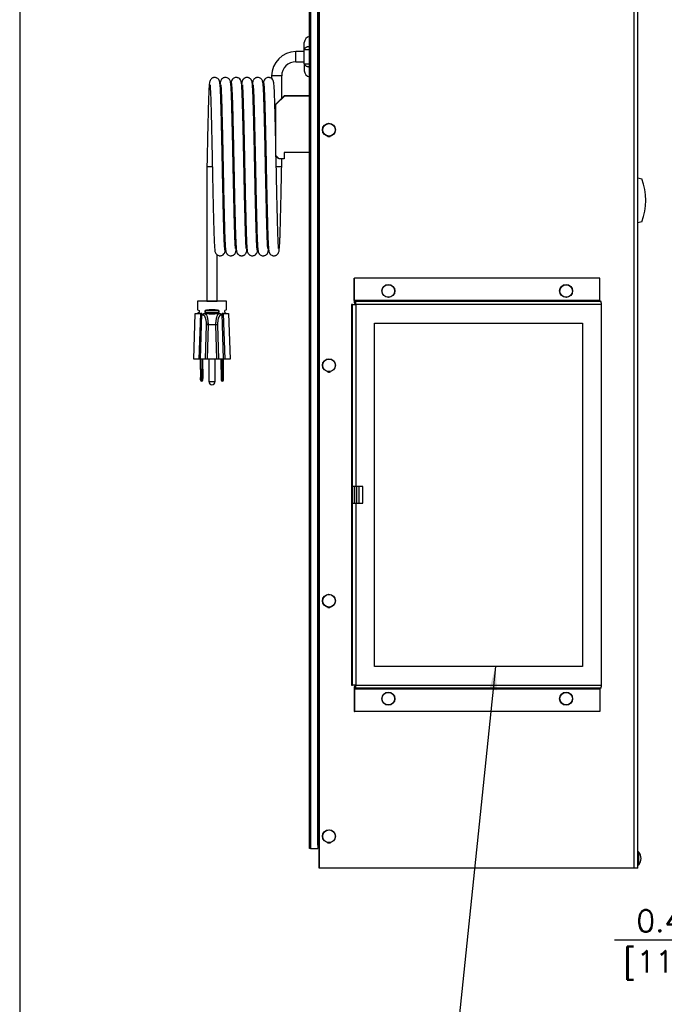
# Model space of a CAD drawing. Header units: inches. Extents: x -1 to 102, y 3 to 82.
# Tile 2 of 17: x -1 to 18, y 32 to 61. Entities that reach past the tile are written whole.
import ezdxf

# ---------------------------------------------------------------- set-up
doc = ezdxf.new("R2010")
doc.units = ezdxf.units.IN
doc.header["$LTSCALE"] = 12
doc.header["$MEASUREMENT"] = 0
doc.header["$PDSIZE"] = -1
doc.linetypes.add('SLD-Solid', pattern=[0])
for name, color, linetype, lineweight in [('DIMENSIONS', 140, 'SLD-Solid', 25), ('DIMENSIONS @ 1', 140, 'SLD-Solid', 25), ('TEXT', 140, 'SLD-Solid', 25), ('TEXT @ 1', 140, 'SLD-Solid', 25)]:
    doc.layers.add(name, color=color, linetype=linetype, lineweight=lineweight)
doc.styles.add('ROMANS', font='romans.shx')
doc.dimstyles.new('FSTD1', dxfattribs={"dimtxt": 0.65, "dimasz": 0.7, "dimexe": 0.5, "dimexo": 0.5, "dimgap": 0.25, "dimtad": 1, "dimzin": 1, "dimdsep": 46, "dimtxsty": 'ROMANS', "dimcen": 0.5, "dimadec": 0, "dimazin": 0, "dimtfac": 1, "dimtmove": 0, "dimatfit": 3, "dimfxl": 0, "dimtolj": 1, "dimarcsym": 0})

# ---------------------------------------------------------------- blocks, each defined once
blk = doc.blocks.new('*D110')
at = {"layer": 'Defpoints', "color": 0}
for p in [(21.081, 41.393), (21.548, 35.973), (21.081, 33.812)]:
    blk.add_point(p, dxfattribs=at)
at = {"layer": 'DIMENSIONS', "color": 0, "lineweight": -2}
for p, q in [((21.081, 40.893), (21.081, 33.312)), ((21.548, 35.473), (21.548, 33.312)), ((20.381, 33.812), (16.426, 33.812)), ((21.548, 33.812), (21.081, 33.812)), ((22.248, 33.812), (22.948, 33.812))]:
    blk.add_line(p, q, dxfattribs=at)
at = {"layer": 'DIMENSIONS', "color": 0}
for points in [[(20.381, 33.929), (20.381, 33.696), (21.081, 33.812)], [(22.248, 33.929), (22.248, 33.696), (21.548, 33.812)]]:
    blk.add_solid(points, dxfattribs=at)
at = {"layer": 'DIMENSIONS', "color": 0, "char_height": 0.65, "attachment_point": 5, "style": 'ROMANS'}
for s, insert in [('\\A1;0.47', (18.053, 34.387)), ('\\A1;[11.9]', (18.053, 33.067))]:
    blk.add_mtext(s, dxfattribs=dict(at, insert=insert))

msp = doc.modelspace()

# ---------------------------------------------------------------- linework, layer by layer
for p, q in [((7.656, 35.953), (7.656, 67.399)), ((7.661, 35.953), (7.661, 67.399)), ((7.62, 36.634), (7.62, 67.238)), ((7.37, 36.541), (7.37, 66.782)), ((7.4, 66.782), (7.4, 36.541)), ((7.62, 66.782), (7.62, 36.634)), ((17.012, 35.953), (17.012, 65.528)), ((17.118, 35.953), (17.118, 65.528)), ((7.214, 60.287), (7.214, 60.496)), ((6.964, 59.928), (6.964, 60.228)), ((7.214, 60.228), (6.964, 60.228)), ((7.214, 59.869), (7.214, 60.287)), ((7.214, 60.287), (7.37, 60.287)), ((6.964, 59.928), (7.214, 59.928)), ((7.214, 59.869), (7.37, 59.869)), ((7.214, 59.869), (7.214, 59.66)), ((6.542, 59.506), (6.242, 59.506)), ((6.242, 59.506), (6.242, 59.427)), ((6.542, 58.841), (6.542, 59.506)), ((6.37, 58.669), (6.62, 58.919)), ((6.37, 58.656), (6.633, 58.919)), ((7.37, 58.919), (6.62, 58.919)), ((6.633, 58.919), (7.37, 58.919)), ((6.37, 57.098), (6.37, 58.669)), ((6.37, 57.14), (6.37, 58.656)), ((6.47, 57.04), (6.37, 57.14)), ((6.47, 57.041), (6.377, 57.095)), ((7.37, 57.228), (6.62, 57.228)), ((6.62, 57.228), (6.62, 57.04)), ((4.322, 56.81), (4.482, 56.81)), ((4.322, 56.81), (4.322, 52.81)), ((6.382, 56.81), (6.542, 56.81)), ((6.62, 57.04), (6.47, 57.04)), ((6.542, 56.81), (6.542, 57.04)), ((17.118, 56.479), (17.238, 56.447)), ((17.238, 55.168), (17.118, 55.135)), ((4.622, 52.81), (4.622, 54.193)), ((8.697, 53.493), (8.703, 53.493)), ((8.697, 52.833), (8.697, 53.493)), ((8.703, 52.833), (8.703, 53.493)), ((15.995, 53.493), (8.703, 53.493)), ((15.995, 52.833), (15.995, 53.493)), ((4.907, 52.81), (4.037, 52.81)), ((4.037, 52.81), (4.037, 52.553)), ((4.322, 52.81), (4.622, 52.81)), ((4.907, 52.553), (4.907, 52.81)), ((8.649, 52.713), (8.616, 52.713)), ((8.616, 52.713), (8.616, 41.393)), ((8.649, 52.713), (8.746, 52.713)), ((8.649, 47.303), (8.649, 52.713)), ((15.995, 52.833), (8.703, 52.833)), ((8.738, 52.803), (8.705, 52.803)), ((8.738, 52.743), (8.705, 52.743)), ((16.03, 52.803), (8.738, 52.803)), ((8.746, 52.713), (8.746, 47.303)), ((16.038, 52.713), (8.746, 52.713)), ((16.038, 41.393), (16.038, 52.713)), ((3.93, 51.09), (3.977, 52.44)), ((3.977, 52.44), (4.127, 52.44)), ((4.037, 52.553), (4.089, 52.528)), ((4.089, 52.471), (4.037, 52.447)), ((4.037, 52.447), (4.037, 52.44)), ((4.127, 52.44), (4.08, 51.09)), ((4.089, 52.528), (4.089, 52.471)), ((4.157, 52.44), (4.127, 52.44)), ((4.134, 51.09), (4.167, 52.44)), ((4.173, 52.44), (4.157, 52.44)), ((4.245, 52.44), (4.256, 52.44)), ((4.256, 52.44), (4.306, 52.44)), ((4.266, 52.471), (4.266, 52.528)), ((4.27, 52.525), (4.266, 52.528)), ((4.27, 52.475), (4.266, 52.471)), ((4.27, 52.525), (4.27, 52.475)), ((4.675, 52.525), (4.27, 52.525)), ((4.27, 52.475), (4.675, 52.475)), ((4.639, 52.44), (4.689, 52.44)), ((4.675, 52.525), (4.679, 52.528)), ((4.675, 52.475), (4.675, 52.525)), ((4.675, 52.475), (4.679, 52.471)), ((4.679, 52.528), (4.679, 52.471)), ((4.689, 52.44), (4.7, 52.44)), ((4.787, 52.44), (4.772, 52.44)), ((4.81, 51.09), (4.777, 52.44)), ((4.818, 52.44), (4.787, 52.44)), ((4.865, 51.09), (4.818, 52.44)), ((4.818, 52.44), (4.967, 52.44)), ((4.907, 52.553), (4.855, 52.528)), ((4.855, 52.471), (4.855, 52.528)), ((4.855, 52.471), (4.907, 52.447)), ((4.907, 52.44), (4.907, 52.447)), ((4.967, 52.44), (5.015, 51.09)), ((16.044, 52.683), (16.038, 52.683)), ((16.044, 41.503), (16.044, 52.683)), ((4.209, 52.391), (4.17, 52.391)), ((4.283, 51.09), (4.307, 52.102)), ((4.354, 52.102), (4.33, 51.09)), ((4.591, 52.102), (4.354, 52.102)), ((4.615, 51.09), (4.591, 52.102)), ((4.638, 52.102), (4.662, 51.09)), ((4.775, 52.391), (4.736, 52.391)), ((9.304, 52.153), (15.48, 52.153)), ((9.304, 41.953), (9.304, 52.153)), ((15.475, 52.153), (15.475, 41.953)), ((15.48, 52.153), (15.48, 41.953)), ((4.08, 51.09), (3.93, 51.09)), ((4.134, 51.09), (4.08, 51.09)), ((4.13, 50.787), (4.13, 51.09)), ((4.283, 51.09), (4.134, 51.09)), ((4.166, 51.073), (4.166, 50.787)), ((4.168, 51.073), (4.166, 51.073)), ((4.168, 51.073), (4.168, 50.787)), ((4.205, 50.787), (4.205, 51.09)), ((4.33, 51.09), (4.283, 51.09)), ((4.615, 51.09), (4.33, 51.09)), ((4.377, 51.09), (4.377, 50.42)), ((4.567, 50.42), (4.567, 51.09)), ((4.662, 51.09), (4.615, 51.09)), ((4.81, 51.09), (4.662, 51.09)), ((4.74, 50.781), (4.74, 51.09)), ((4.777, 50.781), (4.777, 51.073)), ((4.779, 51.073), (4.777, 51.073)), ((4.779, 50.781), (4.779, 51.073)), ((4.865, 51.09), (4.81, 51.09)), ((4.815, 50.781), (4.815, 51.09)), ((5.015, 51.09), (4.865, 51.09)), ((4.13, 50.787), (4.166, 50.787)), ((4.13, 50.775), (4.13, 50.787)), ((4.166, 50.775), (4.13, 50.775)), ((4.13, 50.775), (4.13, 50.543)), ((4.166, 50.787), (4.166, 50.775)), ((4.166, 50.579), (4.166, 50.775)), ((4.168, 50.787), (4.205, 50.787)), ((4.168, 50.775), (4.168, 50.787)), ((4.168, 50.579), (4.168, 50.775)), ((4.205, 50.775), (4.168, 50.775)), ((4.205, 50.787), (4.205, 50.775)), ((4.205, 50.775), (4.205, 50.543)), ((4.74, 50.781), (4.777, 50.781)), ((4.74, 50.781), (4.74, 50.706)), ((4.74, 50.706), (4.74, 50.478)), ((4.74, 50.706), (4.777, 50.706)), ((4.777, 50.781), (4.777, 50.706)), ((4.777, 50.706), (4.777, 50.579)), ((4.779, 50.781), (4.815, 50.781)), ((4.779, 50.781), (4.779, 50.706)), ((4.779, 50.706), (4.815, 50.706)), ((4.779, 50.706), (4.779, 50.579)), ((4.815, 50.706), (4.815, 50.781)), ((4.815, 50.478), (4.815, 50.706)), ((4.13, 50.543), (4.163, 50.543)), ((4.13, 50.513), (4.13, 50.543)), ((4.13, 50.472), (4.13, 50.513)), ((4.16, 50.513), (4.13, 50.513)), ((4.13, 50.472), (4.131, 50.463)), ((4.161, 50.463), (4.131, 50.463)), ((4.16, 50.513), (4.156, 50.472)), ((4.163, 50.543), (4.16, 50.513)), ((4.163, 50.543), (4.166, 50.579)), ((4.167, 50.435), (4.168, 50.435)), ((4.172, 50.543), (4.168, 50.579)), ((4.172, 50.543), (4.205, 50.543)), ((4.174, 50.513), (4.172, 50.543)), ((4.205, 50.513), (4.174, 50.513)), ((4.174, 50.513), (4.178, 50.472)), ((4.204, 50.463), (4.174, 50.463)), ((4.204, 50.463), (4.205, 50.472)), ((4.205, 50.543), (4.205, 50.513)), ((4.205, 50.472), (4.205, 50.513)), ((4.377, 50.42), (4.567, 50.42)), ((4.74, 50.478), (4.74, 50.472)), ((4.74, 50.478), (4.767, 50.478)), ((4.777, 50.579), (4.767, 50.478)), ((4.767, 50.478), (4.767, 50.472)), ((4.777, 50.435), (4.778, 50.435)), ((4.779, 50.579), (4.788, 50.478)), ((4.788, 50.478), (4.815, 50.478)), ((4.788, 50.478), (4.789, 50.472)), ((4.815, 50.472), (4.815, 50.478)), ((8.641, 46.803), (8.641, 47.303)), ((8.649, 47.303), (8.641, 47.303)), ((8.746, 47.303), (8.649, 47.303)), ((8.701, 46.803), (8.701, 47.303)), ((8.955, 47.303), (8.746, 47.303)), ((8.752, 47.303), (8.752, 46.803)), ((8.752, 47.303), (8.752, 46.803)), ((8.772, 46.803), (8.772, 47.303)), ((8.837, 47.303), (8.837, 46.803)), ((8.95, 46.803), (8.95, 47.303)), ((8.955, 46.803), (8.955, 47.303)), ((8.641, 46.803), (8.649, 46.803)), ((8.649, 41.393), (8.649, 46.803)), ((8.649, 46.803), (8.746, 46.803)), ((8.746, 46.803), (8.746, 41.393)), ((8.746, 46.803), (8.955, 46.803)), ((15.48, 41.953), (9.304, 41.953)), ((8.616, 41.393), (8.649, 41.393)), ((8.746, 41.393), (8.649, 41.393)), ((8.697, 41.273), (8.697, 40.613)), ((8.703, 41.273), (8.703, 40.613)), ((15.995, 41.273), (8.703, 41.273)), ((8.738, 41.363), (8.705, 41.363)), ((8.738, 41.303), (8.705, 41.303)), ((16.03, 41.303), (8.738, 41.303)), ((8.746, 41.393), (16.038, 41.393)), ((15.995, 41.273), (15.995, 40.613)), ((16.044, 41.503), (16.038, 41.503)), ((8.697, 40.613), (8.703, 40.613)), ((15.995, 40.613), (8.703, 40.613)), ((7.62, 36.634), (7.62, 36.604)), ((7.62, 36.604), (7.656, 36.604)), ((7.62, 36.604), (7.62, 36.541)), ((7.4, 36.541), (7.37, 36.541)), ((7.4, 36.541), (7.62, 36.541)), ((17.154, 36.056), (17.154, 36.429)), ((7.661, 35.953), (7.656, 35.953)), ((17.012, 35.953), (7.661, 35.953)), ((17.118, 35.953), (17.012, 35.953))]:
    msp.add_line(p, q)
for centre in [(7.947, 57.903), (9.711, 53.113), (14.991, 53.113), (7.947, 50.903), (7.947, 43.903), (9.711, 40.993), (14.99, 40.993), (7.947, 36.903)]:
    msp.add_circle(centre, 0.194)
for centre, radius, start, end in [((7.402, 60.496), 0.188, 99.8002, 180), ((6.964, 59.506), 0.722, 90, 180), ((6.964, 59.506), 0.422, 90, 180), ((7.402, 59.66), 0.188, 180, 260.1998), ((15.609, 55.807), 1.75, 338.5583, 21.4417), ((15.984, 52.683), 0.06, 0, 25.9713), ((4.257, 52.391), 0.0484, 91.7532, 179.8101), ((4.472, 61.73), 9.292, 268.9753, 271.0247), ((4.687, 52.391), 0.0484, 0.1899, 88.2468), ((4.331, 51.424), 0.678, 88.0158, 91.9842), ((4.348, 51.889), 0.236, 88.3391, 99.7828), ((4.614, 51.424), 0.678, 88.0158, 91.9842), ((4.167, 50.472), 0.037, 193.3968, 270), ((4.167, 50.472), 0.011, 180.2425, 231.5336), ((4.167, 50.472), 0.0109, 231.776, 308.224), ((4.168, 50.472), 0.037, 270, 346.6032), ((4.167, 50.472), 0.011, 308.4614, 359.7626), ((4.472, 50.42), 0.095, 180, 270), ((4.472, 50.42), 0.095, 270, 0), ((4.777, 50.472), 0.037, 180, 270), ((4.778, 50.472), 0.0109, 180, 0), ((4.778, 50.472), 0.037, 270, 0), ((15.984, 41.503), 0.06, 334.0287, 0), ((7.713, 36.634), 0.093, 198.8225, 232.1673), ((17.138, 36.417), 0.02, 37.9936, 180), ((16.915, 36.243), 0.303, 322.0064, 37.9936), ((17.138, 36.068), 0.02, 180, 322.0064)]:
    msp.add_arc(centre, radius, start, end)
for centre, major_axis in [((7.948, 57.903), (0, 0.187)), ((9.712, 53.113), (0, 0.187)), ((14.992, 53.113), (0, 0.187)), ((7.948, 50.903), (0, 0.187)), ((7.948, 43.903), (0, -0.187)), ((9.712, 40.993), (0, -0.187)), ((14.992, 40.993), (0, 0.187)), ((7.948, 36.903), (0, -0.187))]:
    msp.add_ellipse(centre, major_axis=major_axis, ratio=0.996195)
for points, weights in [([(7.37, 60.379), (7.214, 60.366), (7.214, 60.287)], [1, 0.764922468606, 1]), ([(7.214, 59.869), (7.214, 59.79), (7.37, 59.776)], [1, 0.764922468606, 1]), ([(7.899, 57.715), (7.944, 57.69), (7.99, 57.713)], [1, 0.88781578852, 1]), ([(7.943, 57.703), (7.964, 57.703), (7.983, 57.712)], [1, 0.979396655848, 1]), ([(8.697, 52.833), (8.697, 52.743), (8.705, 52.743)], [1, 0.707106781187, 1]), ([(8.703, 52.833), (8.703, 52.803), (8.705, 52.803)], [1, 0.707106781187, 1]), ([(8.746, 52.713), (8.746, 52.803), (8.738, 52.803)], [1, 0.707106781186, 1]), ([(8.741, 52.713), (8.741, 52.743), (8.738, 52.743)], [1, 0.707106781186, 1]), ([(15.995, 52.833), (15.995, 52.803), (15.997, 52.803)], [1, 0.707106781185, 1]), ([(16.038, 52.713), (16.038, 52.803), (16.03, 52.803)], [1, 0.707106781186, 1]), ([(4.17, 52.391), (4.172, 52.415), (4.173, 52.44)], [1, 0.999990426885, 1]), ([(4.679, 52.528), (4.472, 52.58), (4.266, 52.528)], [1, 0.880445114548, 1]), ([(4.266, 52.471), (4.472, 52.419), (4.679, 52.471)], [1, 0.880445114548, 1]), ([(4.772, 52.44), (4.773, 52.415), (4.775, 52.391)], [1, 0.999990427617, 1]), ([(4.308, 52.122), (4.308, 52.391), (4.209, 52.391)], [1, 0.742150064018, 1]), ([(4.307, 52.102), (4.308, 52.112), (4.308, 52.122)], [1, 0.999367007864, 1]), ([(4.354, 52.102), (4.355, 52.113), (4.355, 52.125)], [1, 0.999386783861, 1]), ([(4.736, 52.391), (4.63, 52.391), (4.638, 52.102)], [1, 0.719339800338, 1]), ([(7.899, 50.715), (7.944, 50.69), (7.99, 50.713)], [1, 0.88781578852, 1]), ([(7.943, 50.703), (7.964, 50.703), (7.983, 50.712)], [1, 0.979396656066, 1]), ([(7.899, 43.715), (7.944, 43.69), (7.99, 43.713)], [1, 0.88781578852, 1]), ([(7.943, 43.703), (7.964, 43.703), (7.983, 43.712)], [1, 0.979396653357, 1]), ([(8.705, 41.363), (8.697, 41.363), (8.697, 41.273)], [1, 0.707106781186, 1]), ([(8.705, 41.303), (8.703, 41.303), (8.703, 41.273)], [1, 0.707106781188, 1]), ([(8.738, 41.363), (8.741, 41.363), (8.741, 41.393)], [1, 0.707106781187, 1]), ([(8.738, 41.303), (8.746, 41.303), (8.746, 41.393)], [1, 0.707106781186, 1]), ([(15.997, 41.303), (15.995, 41.303), (15.995, 41.273)], [1, 0.707106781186, 1]), ([(16.03, 41.303), (16.038, 41.303), (16.038, 41.393)], [1, 0.707106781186, 1]), ([(7.899, 36.715), (7.944, 36.69), (7.99, 36.713)], [1, 0.88781578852, 1]), ([(7.943, 36.703), (7.964, 36.703), (7.983, 36.712)], [1, 0.979396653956, 1])]:
    msp.add_rational_spline(points, weights, degree=2)
for points, knots in [([(4.861, 54.33), (4.859, 54.332), (4.857, 54.335), (4.852, 54.367), (4.848, 54.418), (4.843, 54.487), (4.839, 54.57), (4.834, 54.68), (4.829, 54.819), (4.824, 54.988), (4.819, 55.163), (4.815, 55.339), (4.81, 55.512), (4.806, 55.681), (4.803, 55.843), (4.799, 56.015), (4.795, 56.196), (4.791, 56.38), (4.787, 56.58), (4.783, 56.807), (4.778, 57.043), (4.773, 57.266), (4.769, 57.471), (4.764, 57.687), (4.759, 57.908), (4.754, 58.131), (4.749, 58.347), (4.743, 58.549), (4.738, 58.735), (4.733, 58.887), (4.728, 59.01), (4.723, 59.108), (4.718, 59.189), (4.713, 59.252), (4.708, 59.297), (4.703, 59.33), (4.697, 59.352), (4.69, 59.371), (4.684, 59.384), (4.672, 59.401), (4.655, 59.421), (4.627, 59.442), (4.589, 59.456), (4.555, 59.461), (4.52, 59.457), (4.492, 59.448), (4.462, 59.431), (4.444, 59.414), (4.419, 59.381), (4.404, 59.341), (4.394, 59.288), (4.39, 59.23), (4.383, 59.133), (4.377, 59.012), (4.371, 58.87), (4.366, 58.71), (4.361, 58.532), (4.356, 58.331), (4.35, 58.096), (4.344, 57.848), (4.339, 57.595), (4.333, 57.348), (4.328, 57.079), (4.324, 56.911), (4.322, 56.81)], [0.0013238, 0.0013238, 0.0013238, 0.0013238, 0.0199224, 0.0394353, 0.0584293, 0.0768089, 0.0944941, 0.1114205, 0.135278, 0.1572209, 0.1773988, 0.196259, 0.2136972, 0.2296189, 0.244456, 0.2584652, 0.2758048, 0.2915805, 0.3057778, 0.3262224, 0.3485986, 0.3648787, 0.3824556, 0.4013284, 0.4214341, 0.4426781, 0.4648691, 0.4871041, 0.5093547, 0.5321189, 0.5494763, 0.5670169, 0.5846851, 0.6017642, 0.6163311, 0.62828, 0.6376425, 0.6444623, 0.648813, 0.6506012, 0.6527048, 0.6577672, 0.6605624, 0.664339, 0.6671867, 0.6699915, 0.6723229, 0.6785109, 0.6841092, 0.6959922, 0.7102586, 0.7325008, 0.7550096, 0.7772761, 0.7991894, 0.8206489, 0.8415975, 0.8631426, 0.8867934, 0.9125129, 0.9330703, 0.9545975, 0.9769611, 1, 1, 1, 1]), ([(5.169, 54.379), (5.169, 54.379), (5.17, 54.38), (5.169, 54.39), (5.167, 54.419), (5.164, 54.466), (5.16, 54.546), (5.154, 54.671), (5.149, 54.823), (5.144, 54.998), (5.138, 55.194), (5.133, 55.405), (5.128, 55.625), (5.123, 55.847), (5.118, 56.067), (5.113, 56.28), (5.109, 56.48), (5.105, 56.662), (5.102, 56.83), (5.099, 56.993), (5.095, 57.165), (5.091, 57.355), (5.087, 57.567), (5.082, 57.795), (5.076, 58.029), (5.071, 58.257), (5.065, 58.469), (5.06, 58.666), (5.054, 58.844), (5.049, 59), (5.042, 59.127), (5.036, 59.231), (5.027, 59.299), (5.018, 59.343), (5.008, 59.372), (5.001, 59.389), (4.98, 59.417), (4.946, 59.443), (4.901, 59.459), (4.858, 59.461), (4.822, 59.452), (4.793, 59.438), (4.772, 59.422), (4.75, 59.399), (4.734, 59.37), (4.724, 59.339), (4.719, 59.311), (4.715, 59.282), (4.713, 59.263), (4.712, 59.259)], [0.3500607, 0.3500607, 0.3500607, 0.3500607, 0.3510855, 0.3562451, 0.3619373, 0.3677056, 0.3792933, 0.3908911, 0.402422, 0.4138121, 0.425128, 0.4362965, 0.4470812, 0.4574138, 0.4672397, 0.4765153, 0.4850276, 0.492658, 0.499502, 0.5062142, 0.5131862, 0.5212274, 0.5304045, 0.5407009, 0.5517911, 0.5630421, 0.5743698, 0.5857478, 0.5974772, 0.609582, 0.6217064, 0.6331152, 0.6437636, 0.6488024, 0.6536501, 0.6582541, 0.6611927, 0.6637493, 0.6659803, 0.6678001, 0.6695335, 0.6711091, 0.6724529, 0.6739417, 0.6776833, 0.6825809, 0.6886957, 0.6953786, 0.6971739, 0.6971739, 0.6971739, 0.6971739]), ([(5.346, 59.302), (5.345, 59.321), (5.341, 59.35), (5.317, 59.4), (5.279, 59.435), (5.243, 59.453), (5.206, 59.46), (5.174, 59.46), (5.129, 59.449), (5.08, 59.416), (5.046, 59.36), (5.041, 59.324), (5.039, 59.302)], [0, 0, 0, 0, 0.104695, 0.19652, 0.337657, 0.426257, 0.473298, 0.531948, 0.631754, 0.785177, 0.885516, 1, 1, 1, 1]), ([(5.821, 54.33), (5.819, 54.332), (5.816, 54.336), (5.811, 54.376), (5.806, 54.438), (5.801, 54.522), (5.796, 54.628), (5.791, 54.767), (5.785, 54.941), (5.78, 55.135), (5.775, 55.331), (5.77, 55.525), (5.766, 55.712), (5.762, 55.893), (5.757, 56.084), (5.753, 56.28), (5.749, 56.49), (5.744, 56.724), (5.739, 56.981), (5.734, 57.242), (5.729, 57.487), (5.723, 57.727), (5.718, 57.974), (5.712, 58.22), (5.706, 58.453), (5.7, 58.669), (5.694, 58.857), (5.688, 59.007), (5.682, 59.123), (5.677, 59.209), (5.672, 59.27), (5.666, 59.314), (5.66, 59.343), (5.652, 59.366), (5.645, 59.382), (5.634, 59.4), (5.613, 59.424), (5.582, 59.445), (5.547, 59.456), (5.518, 59.46), (5.489, 59.459), (5.457, 59.45), (5.434, 59.438), (5.411, 59.422), (5.382, 59.389), (5.363, 59.341), (5.356, 59.299), (5.354, 59.273), (5.353, 59.262)], [0.0006638, 0.0006638, 0.0006638, 0.0006638, 0.011109, 0.021953, 0.0324597, 0.042568, 0.0522278, 0.0634394, 0.0760368, 0.0875344, 0.0981418, 0.1078764, 0.1166982, 0.1248776, 0.1327656, 0.1420737, 0.1504139, 0.1594731, 0.171601, 0.1826686, 0.1924819, 0.2030927, 0.2144566, 0.2265051, 0.2389482, 0.2513395, 0.2639751, 0.2761548, 0.2859621, 0.2957458, 0.3047733, 0.3122537, 0.3181253, 0.3226691, 0.3252157, 0.3263724, 0.3275731, 0.3303029, 0.3317714, 0.3328537, 0.3342843, 0.3358653, 0.3372073, 0.3384099, 0.3424466, 0.3489334, 0.3568862, 0.3620309, 0.3620309, 0.3620309, 0.3620309]), ([(6.129, 54.379), (6.129, 54.379), (6.13, 54.38), (6.129, 54.39), (6.127, 54.419), (6.124, 54.466), (6.12, 54.546), (6.114, 54.671), (6.109, 54.823), (6.104, 54.998), (6.098, 55.194), (6.093, 55.405), (6.088, 55.625), (6.083, 55.847), (6.078, 56.067), (6.073, 56.28), (6.069, 56.48), (6.065, 56.662), (6.062, 56.83), (6.059, 56.993), (6.055, 57.165), (6.051, 57.355), (6.047, 57.567), (6.042, 57.795), (6.036, 58.029), (6.031, 58.257), (6.025, 58.469), (6.02, 58.666), (6.014, 58.844), (6.009, 59), (6.002, 59.127), (5.996, 59.231), (5.987, 59.299), (5.978, 59.343), (5.968, 59.372), (5.961, 59.389), (5.94, 59.417), (5.906, 59.443), (5.861, 59.459), (5.818, 59.461), (5.782, 59.452), (5.753, 59.438), (5.732, 59.422), (5.71, 59.399), (5.694, 59.37), (5.684, 59.339), (5.679, 59.311), (5.675, 59.282), (5.673, 59.262), (5.672, 59.258)], [0.3500607, 0.3500607, 0.3500607, 0.3500607, 0.3510855, 0.3562451, 0.3619373, 0.3677056, 0.3792933, 0.3908911, 0.402422, 0.4138121, 0.425128, 0.4362965, 0.4470812, 0.4574138, 0.4672397, 0.4765153, 0.4850276, 0.492658, 0.499502, 0.5062142, 0.5131862, 0.5212274, 0.5304045, 0.5407009, 0.5517911, 0.5630421, 0.5743698, 0.5857478, 0.5974772, 0.609582, 0.6217064, 0.6331152, 0.6437636, 0.6488024, 0.6536501, 0.6582541, 0.6611927, 0.6637493, 0.6659803, 0.6678001, 0.6695335, 0.6711091, 0.6724529, 0.6739417, 0.6776833, 0.6825809, 0.6886957, 0.6953786, 0.6972327, 0.6972327, 0.6972327, 0.6972327]), ([(6.306, 59.302), (6.305, 59.321), (6.301, 59.35), (6.277, 59.4), (6.239, 59.435), (6.203, 59.453), (6.166, 59.46), (6.134, 59.46), (6.089, 59.449), (6.04, 59.416), (6.006, 59.36), (6.001, 59.324), (5.999, 59.302)], [0, 0, 0, 0, 0.104695, 0.19652, 0.337657, 0.426257, 0.473298, 0.531948, 0.631754, 0.785177, 0.885516, 1, 1, 1, 1]), ([(4.416, 59.244), (4.416, 59.243), (4.416, 59.237), (4.417, 59.217), (4.419, 59.175), (4.423, 59.105), (4.428, 59.007), (4.433, 58.881), (4.438, 58.73), (4.443, 58.561), (4.448, 58.374), (4.453, 58.171), (4.458, 57.953), (4.463, 57.726), (4.468, 57.5), (4.473, 57.304), (4.476, 57.147), (4.478, 57.026), (4.48, 56.922), (4.482, 56.815), (4.485, 56.691), (4.488, 56.538), (4.491, 56.383), (4.494, 56.223), (4.498, 56.057), (4.502, 55.869), (4.507, 55.663), (4.512, 55.444), (4.517, 55.247), (4.522, 55.076), (4.526, 54.929), (4.53, 54.788), (4.535, 54.655), (4.54, 54.535), (4.546, 54.432), (4.552, 54.354), (4.558, 54.301), (4.562, 54.293), (4.564, 54.289)], [0.365039, 0.365039, 0.365039, 0.365039, 0.3729693, 0.3855022, 0.4032818, 0.4222382, 0.44229, 0.4633244, 0.4847637, 0.5057664, 0.5267087, 0.5478236, 0.5690034, 0.5901383, 0.6108167, 0.6290168, 0.6408045, 0.6510052, 0.659638, 0.6671044, 0.678167, 0.690984, 0.7055838, 0.7178289, 0.7321919, 0.7488925, 0.7678932, 0.789108, 0.8123887, 0.8289563, 0.846405, 0.8650897, 0.8850063, 0.906099, 0.9282811, 0.9514324, 0.9753997, 1, 1, 1, 1]), ([(4.736, 59.24), (4.736, 59.24), (4.735, 59.239), (4.735, 59.229), (4.738, 59.201), (4.741, 59.153), (4.745, 59.073), (4.751, 58.948), (4.756, 58.796), (4.761, 58.621), (4.767, 58.425), (4.772, 58.214), (4.777, 57.994), (4.782, 57.772), (4.787, 57.552), (4.792, 57.339), (4.796, 57.14), (4.8, 56.957), (4.803, 56.789), (4.806, 56.626), (4.81, 56.454), (4.813, 56.264), (4.818, 56.052), (4.823, 55.824), (4.829, 55.59), (4.834, 55.363), (4.84, 55.15), (4.845, 54.953), (4.85, 54.775), (4.856, 54.619), (4.862, 54.492), (4.869, 54.388), (4.878, 54.32), (4.887, 54.276), (4.897, 54.247), (4.904, 54.231), (4.925, 54.203), (4.959, 54.176), (5.004, 54.16), (5.047, 54.159), (5.083, 54.167), (5.112, 54.181), (5.133, 54.197), (5.155, 54.22), (5.171, 54.249), (5.181, 54.28), (5.186, 54.308), (5.19, 54.337), (5.192, 54.357), (5.193, 54.361)], [0.3500607, 0.3500607, 0.3500607, 0.3500607, 0.3510855, 0.3562451, 0.3619373, 0.3677056, 0.3792933, 0.3908911, 0.402422, 0.4138121, 0.425128, 0.4362965, 0.4470812, 0.4574138, 0.4672397, 0.4765153, 0.4850276, 0.492658, 0.499502, 0.5062142, 0.5131862, 0.5212274, 0.5304045, 0.5407009, 0.5517911, 0.5630421, 0.5743698, 0.5857478, 0.5974772, 0.609582, 0.6217064, 0.6331152, 0.6437636, 0.6488024, 0.6536501, 0.6582541, 0.6611927, 0.6637493, 0.6659803, 0.6678001, 0.6695335, 0.6711091, 0.6724529, 0.6739417, 0.6776833, 0.6825809, 0.6886957, 0.6953786, 0.6972327, 0.6972327, 0.6972327, 0.6972327]), ([(5.044, 59.33), (5.042, 59.327), (5.039, 59.321), (5.035, 59.289), (5.032, 59.265), (5.032, 59.258)], [0, 0, 0, 0, 0.01041432, 0.02058936, 0.02438399, 0.02438399, 0.02438399, 0.02438399]), ([(5.044, 59.289), (5.046, 59.287), (5.049, 59.283), (5.054, 59.243), (5.059, 59.181), (5.064, 59.097), (5.069, 58.991), (5.074, 58.852), (5.08, 58.679), (5.085, 58.484), (5.09, 58.288), (5.095, 58.095), (5.099, 57.907), (5.103, 57.726), (5.108, 57.535), (5.112, 57.339), (5.116, 57.129), (5.121, 56.895), (5.126, 56.638), (5.131, 56.377), (5.136, 56.132), (5.142, 55.892), (5.147, 55.645), (5.153, 55.399), (5.159, 55.166), (5.165, 54.951), (5.171, 54.762), (5.177, 54.612), (5.183, 54.496), (5.188, 54.411), (5.193, 54.349), (5.199, 54.305), (5.205, 54.276), (5.213, 54.253), (5.22, 54.237), (5.231, 54.22), (5.252, 54.195), (5.283, 54.174), (5.318, 54.163), (5.346, 54.159), (5.376, 54.16), (5.408, 54.169), (5.431, 54.181), (5.454, 54.197), (5.483, 54.23), (5.501, 54.278), (5.508, 54.32), (5.511, 54.346), (5.512, 54.357)], [0.0006638, 0.0006638, 0.0006638, 0.0006638, 0.011109, 0.021953, 0.0324597, 0.042568, 0.0522278, 0.0634394, 0.0760368, 0.0875344, 0.0981418, 0.1078764, 0.1166982, 0.1248776, 0.1327656, 0.1420737, 0.1504139, 0.1594731, 0.171601, 0.1826686, 0.1924819, 0.2030927, 0.2144566, 0.2265051, 0.2389482, 0.2513395, 0.2639751, 0.2761548, 0.2859621, 0.2957458, 0.3047733, 0.3122537, 0.3181253, 0.3226691, 0.3252157, 0.3263724, 0.3275731, 0.3303029, 0.3317714, 0.3328537, 0.3342843, 0.3358653, 0.3372073, 0.3384099, 0.3424466, 0.3489334, 0.3568862, 0.3620309, 0.3620309, 0.3620309, 0.3620309]), ([(5.489, 54.376), (5.489, 54.376), (5.489, 54.387), (5.487, 54.415), (5.484, 54.465), (5.48, 54.544), (5.475, 54.664), (5.469, 54.823), (5.463, 55.011), (5.458, 55.221), (5.452, 55.433), (5.447, 55.64), (5.443, 55.835), (5.438, 56.037), (5.434, 56.247), (5.43, 56.451), (5.426, 56.633), (5.423, 56.793), (5.42, 56.953), (5.416, 57.117), (5.413, 57.288), (5.409, 57.466), (5.405, 57.669), (5.4, 57.898), (5.394, 58.137), (5.388, 58.354), (5.383, 58.543), (5.379, 58.71), (5.373, 58.871), (5.368, 59.019), (5.361, 59.147), (5.355, 59.246), (5.348, 59.315), (5.344, 59.325), (5.341, 59.33)], [0.6835959, 0.6835959, 0.6835959, 0.6835959, 0.6901662, 0.6975214, 0.7053187, 0.7150911, 0.7267419, 0.738882, 0.7509586, 0.7629186, 0.7749202, 0.7839921, 0.7930506, 0.8019846, 0.8111122, 0.8204729, 0.8280018, 0.8341704, 0.840577, 0.8480928, 0.8548903, 0.8622337, 0.871096, 0.8815084, 0.8933734, 0.9052178, 0.9146407, 0.9246743, 0.9354801, 0.9470767, 0.9594154, 0.9724215, 0.9859924, 1, 1, 1, 1]), ([(5.376, 59.244), (5.376, 59.243), (5.376, 59.232), (5.378, 59.204), (5.381, 59.154), (5.385, 59.075), (5.39, 58.955), (5.396, 58.796), (5.402, 58.608), (5.407, 58.398), (5.413, 58.186), (5.418, 57.979), (5.422, 57.785), (5.427, 57.582), (5.431, 57.372), (5.435, 57.168), (5.439, 56.986), (5.442, 56.826), (5.445, 56.666), (5.449, 56.502), (5.452, 56.332), (5.456, 56.153), (5.46, 55.951), (5.465, 55.721), (5.471, 55.482), (5.477, 55.265), (5.482, 55.076), (5.486, 54.909), (5.492, 54.748), (5.497, 54.601), (5.504, 54.472), (5.51, 54.373), (5.517, 54.304), (5.521, 54.294), (5.524, 54.289)], [0.6835959, 0.6835959, 0.6835959, 0.6835959, 0.6901662, 0.6975214, 0.7053187, 0.7150911, 0.7267419, 0.738882, 0.7509586, 0.7629186, 0.7749202, 0.7839921, 0.7930506, 0.8019846, 0.8111122, 0.8204729, 0.8280018, 0.8341704, 0.840577, 0.8480928, 0.8548903, 0.8622337, 0.871096, 0.8815084, 0.8933734, 0.9052178, 0.9146407, 0.9246743, 0.9354801, 0.9470767, 0.9594154, 0.9724215, 0.9859924, 1, 1, 1, 1]), ([(5.696, 59.24), (5.696, 59.24), (5.695, 59.239), (5.695, 59.229), (5.698, 59.201), (5.701, 59.153), (5.705, 59.073), (5.711, 58.948), (5.716, 58.796), (5.721, 58.621), (5.727, 58.425), (5.732, 58.214), (5.737, 57.994), (5.742, 57.772), (5.747, 57.552), (5.752, 57.339), (5.756, 57.14), (5.76, 56.957), (5.763, 56.789), (5.766, 56.626), (5.77, 56.454), (5.773, 56.264), (5.778, 56.052), (5.783, 55.824), (5.789, 55.59), (5.794, 55.363), (5.8, 55.15), (5.805, 54.953), (5.81, 54.775), (5.816, 54.619), (5.822, 54.492), (5.829, 54.388), (5.838, 54.32), (5.847, 54.276), (5.857, 54.247), (5.864, 54.231), (5.885, 54.203), (5.919, 54.176), (5.964, 54.16), (6.007, 54.159), (6.043, 54.167), (6.072, 54.181), (6.093, 54.197), (6.115, 54.22), (6.131, 54.249), (6.141, 54.28), (6.146, 54.308), (6.15, 54.337), (6.152, 54.356), (6.153, 54.361)], [0.3500607, 0.3500607, 0.3500607, 0.3500607, 0.3510855, 0.3562451, 0.3619373, 0.3677056, 0.3792933, 0.3908911, 0.402422, 0.4138121, 0.425128, 0.4362965, 0.4470812, 0.4574138, 0.4672397, 0.4765153, 0.4850276, 0.492658, 0.499502, 0.5062142, 0.5131862, 0.5212274, 0.5304045, 0.5407009, 0.5517911, 0.5630421, 0.5743698, 0.5857478, 0.5974772, 0.609582, 0.6217064, 0.6331152, 0.6437636, 0.6488024, 0.6536501, 0.6582541, 0.6611927, 0.6637493, 0.6659803, 0.6678001, 0.6695335, 0.6711091, 0.6724529, 0.6739417, 0.6776833, 0.6825809, 0.6886957, 0.6953786, 0.6971739, 0.6971739, 0.6971739, 0.6971739]), ([(6.004, 59.33), (6.002, 59.327), (5.999, 59.321), (5.995, 59.289), (5.992, 59.265), (5.992, 59.258)], [0, 0, 0, 0, 0.01041432, 0.02058936, 0.02438399, 0.02438399, 0.02438399, 0.02438399]), ([(6.004, 59.289), (6.006, 59.287), (6.008, 59.284), (6.013, 59.252), (6.017, 59.201), (6.022, 59.132), (6.026, 59.049), (6.031, 58.939), (6.036, 58.8), (6.041, 58.631), (6.046, 58.456), (6.05, 58.28), (6.055, 58.107), (6.059, 57.939), (6.062, 57.776), (6.066, 57.604), (6.07, 57.423), (6.074, 57.239), (6.078, 57.039), (6.082, 56.812), (6.087, 56.576), (6.092, 56.353), (6.096, 56.148), (6.101, 55.933), (6.106, 55.711), (6.111, 55.488), (6.116, 55.272), (6.122, 55.07), (6.127, 54.885), (6.132, 54.732), (6.137, 54.609), (6.142, 54.512), (6.147, 54.43), (6.152, 54.367), (6.157, 54.322), (6.162, 54.29), (6.167, 54.267), (6.175, 54.248), (6.181, 54.235), (6.193, 54.218), (6.21, 54.198), (6.238, 54.177), (6.276, 54.163), (6.31, 54.158), (6.345, 54.162), (6.373, 54.171), (6.403, 54.188), (6.421, 54.205), (6.446, 54.238), (6.461, 54.279), (6.47, 54.331), (6.475, 54.389), (6.482, 54.487), (6.488, 54.607), (6.494, 54.749), (6.499, 54.909), (6.504, 55.087), (6.509, 55.288), (6.515, 55.523), (6.521, 55.771), (6.526, 56.024), (6.532, 56.271), (6.537, 56.54), (6.54, 56.708), (6.542, 56.81)], [0.0013238, 0.0013238, 0.0013238, 0.0013238, 0.0199224, 0.0394353, 0.0584293, 0.0768089, 0.0944941, 0.1114205, 0.135278, 0.1572209, 0.1773988, 0.196259, 0.2136972, 0.2296189, 0.244456, 0.2584652, 0.2758048, 0.2915805, 0.3057778, 0.3262224, 0.3485986, 0.3648787, 0.3824556, 0.4013284, 0.4214341, 0.4426781, 0.4648691, 0.4871041, 0.5093547, 0.5321189, 0.5494763, 0.5670169, 0.5846851, 0.6017642, 0.6163311, 0.62828, 0.6376425, 0.6444623, 0.648813, 0.6506012, 0.6527048, 0.6577672, 0.6605624, 0.664339, 0.6671867, 0.6699915, 0.6723229, 0.6785109, 0.6841092, 0.6959922, 0.7102586, 0.7325008, 0.7550096, 0.7772761, 0.7991894, 0.8206489, 0.8415975, 0.8631426, 0.8867934, 0.9125129, 0.9330703, 0.9545975, 0.9769611, 1, 1, 1, 1]), ([(6.37, 57.411), (6.369, 57.458), (6.367, 57.57), (6.363, 57.75), (6.358, 57.956), (6.353, 58.175), (6.348, 58.372), (6.343, 58.543), (6.339, 58.69), (6.335, 58.831), (6.33, 58.964), (6.325, 59.085), (6.319, 59.187), (6.313, 59.265), (6.307, 59.318), (6.303, 59.326), (6.301, 59.33)], [0.719783, 0.719783, 0.719783, 0.719783, 0.7321919, 0.7488925, 0.7678932, 0.789108, 0.8123887, 0.8289563, 0.846405, 0.8650897, 0.8850063, 0.906099, 0.9282811, 0.9514324, 0.9753997, 1, 1, 1, 1]), ([(6.449, 54.376), (6.449, 54.376), (6.449, 54.382), (6.448, 54.402), (6.446, 54.444), (6.442, 54.514), (6.437, 54.612), (6.432, 54.738), (6.427, 54.889), (6.422, 55.058), (6.417, 55.245), (6.412, 55.448), (6.407, 55.666), (6.402, 55.893), (6.397, 56.119), (6.392, 56.315), (6.389, 56.472), (6.387, 56.593), (6.385, 56.697), (6.383, 56.804), (6.38, 56.929), (6.378, 57.044), (6.376, 57.114), (6.376, 57.135)], [0.365039, 0.365039, 0.365039, 0.365039, 0.3729693, 0.3855022, 0.4032818, 0.4222382, 0.44229, 0.4633244, 0.4847637, 0.5057664, 0.5267087, 0.5478236, 0.5690034, 0.5901383, 0.6108167, 0.6290168, 0.6408045, 0.6510052, 0.659638, 0.6671044, 0.678167, 0.690984, 0.6961638, 0.6961638, 0.6961638, 0.6961638]), ([(4.559, 54.317), (4.56, 54.299), (4.564, 54.269), (4.588, 54.219), (4.626, 54.184), (4.662, 54.167), (4.699, 54.159), (4.731, 54.159), (4.776, 54.17), (4.825, 54.204), (4.859, 54.26), (4.864, 54.295), (4.866, 54.317)], [0, 0, 0, 0, 0.104695, 0.19652, 0.337657, 0.426257, 0.473298, 0.531948, 0.631754, 0.785177, 0.885516, 1, 1, 1, 1]), ([(4.861, 54.289), (4.863, 54.292), (4.866, 54.299), (4.87, 54.33), (4.873, 54.354), (4.873, 54.361)], [0, 0, 0, 0, 0.01041432, 0.02058936, 0.02438399, 0.02438399, 0.02438399, 0.02438399]), ([(5.519, 54.317), (5.52, 54.299), (5.524, 54.269), (5.548, 54.219), (5.586, 54.184), (5.622, 54.167), (5.659, 54.159), (5.691, 54.159), (5.736, 54.17), (5.785, 54.204), (5.819, 54.26), (5.824, 54.295), (5.826, 54.317)], [0, 0, 0, 0, 0.104695, 0.19652, 0.337657, 0.426257, 0.473298, 0.531948, 0.631754, 0.785177, 0.885516, 1, 1, 1, 1]), ([(5.821, 54.289), (5.823, 54.292), (5.826, 54.299), (5.83, 54.33), (5.833, 54.354), (5.833, 54.361)], [0, 0, 0, 0, 0.01041432, 0.02058936, 0.02438399, 0.02438399, 0.02438399, 0.02438399]), ([(4.17, 52.391), (4.171, 52.396), (4.172, 52.401), (4.176, 52.408), (4.179, 52.412), (4.187, 52.421), (4.193, 52.425), (4.206, 52.432), (4.214, 52.435), (4.229, 52.439), (4.236, 52.44), (4.245, 52.44)], [0, 0, 0, 0, 0.125, 0.125, 0.25, 0.25, 0.5, 0.5, 0.75, 0.75, 1, 1, 1, 1]), ([(4.256, 52.44), (4.257, 52.44), (4.259, 52.439), (4.263, 52.439), (4.266, 52.438), (4.269, 52.437), (4.272, 52.436), (4.277, 52.433), (4.284, 52.428), (4.294, 52.418), (4.302, 52.405), (4.314, 52.384), (4.324, 52.358), (4.333, 52.326), (4.339, 52.3), (4.344, 52.273), (4.347, 52.247), (4.35, 52.225), (4.352, 52.205), (4.353, 52.186), (4.354, 52.166), (4.354, 52.145), (4.355, 52.132), (4.355, 52.125)], [0, 0, 0, 0, 0.022609, 0.044197, 0.064765, 0.084312, 0.102838, 0.120344, 0.185962, 0.246419, 0.313082, 0.376182, 0.507079, 0.572933, 0.636966, 0.700819, 0.763496, 0.803379, 0.843059, 0.882548, 0.921859, 0.961006, 1, 1, 1, 1]), ([(4.591, 52.102), (4.591, 52.106), (4.59, 52.113), (4.59, 52.125), (4.59, 52.137), (4.591, 52.148), (4.591, 52.16), (4.591, 52.171), (4.592, 52.183), (4.593, 52.194), (4.593, 52.205), (4.594, 52.216), (4.596, 52.234), (4.599, 52.258), (4.604, 52.288), (4.609, 52.316), (4.618, 52.35), (4.629, 52.379), (4.641, 52.402), (4.65, 52.416), (4.66, 52.427), (4.668, 52.433), (4.676, 52.437), (4.682, 52.439), (4.687, 52.439), (4.689, 52.44)], [0, 0, 0, 0, 0.021267, 0.042559, 0.063881, 0.085232, 0.106617, 0.128038, 0.149496, 0.170994, 0.192534, 0.214119, 0.23575, 0.298562, 0.362478, 0.426747, 0.492807, 0.624184, 0.687421, 0.754267, 0.814654, 0.880273, 0.916035, 0.955944, 1, 1, 1, 1]), ([(4.7, 52.44), (4.708, 52.44), (4.716, 52.439), (4.731, 52.435), (4.738, 52.432), (4.749, 52.427), (4.752, 52.425), (4.758, 52.42), (4.761, 52.418), (4.766, 52.412), (4.769, 52.408), (4.773, 52.401), (4.774, 52.396), (4.775, 52.391)], [0, 0, 0, 0, 0.25, 0.25, 0.5, 0.5, 0.625, 0.625, 0.75, 0.75, 0.875, 0.875, 1, 1, 1, 1])]:
    msp.add_open_spline(points, degree=3, knots=knots)
at = {"layer": 'TEXT'}
msp.add_line((-1.239, 81.572), (-1.239, 3.072), dxfattribs=at)

# ---------------------------------------------------------------- dimensions: what is measured, and where the dimension line sits
at = {"layer": 'DIMENSIONS @ 1'}
dim = msp.add_linear_dim(base=(21.081, 33.812), p1=(21.548, 35.973), p2=(21.081, 41.393), dimstyle='FSTD1', override={"dimscale": 1, "dimpost": '\\X', "dimtix": 0, "dimtofl": 1, "dimtmove": 0, "dimatfit": 3}, dxfattribs=at)
dim.commit()
dim.dimension.update_dxf_attribs({"geometry": '*D110', "text_midpoint": (18.053, 33.812)})

# ---------------------------------------------------------------- leaders
at = {"layer": 'TEXT @ 1'}
msp.add_leader([(12.894, 41.95), (11.758, 30.992), (12.698, 30.992)], dimstyle='FSTD1', override={"dimscale": 1}, dxfattribs=at)

doc.saveas('drawing.dxf')
